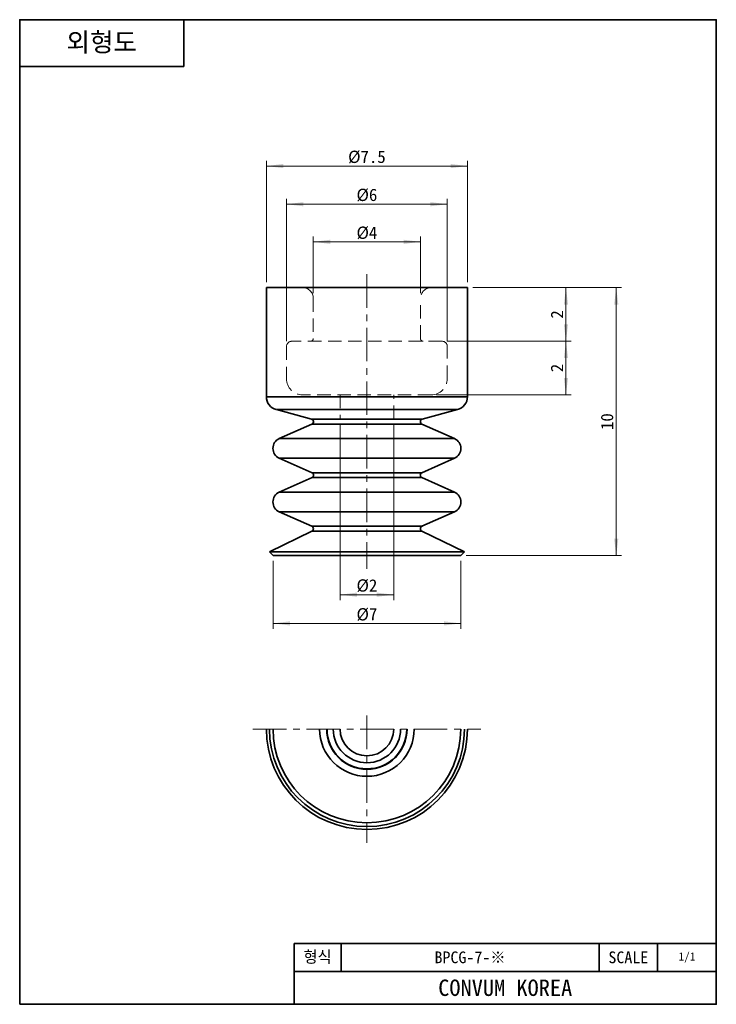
# Model space of a CAD drawing. Header units: millimetres. Extents: x 0 to 26, y 0 to 36.8.
import ezdxf

# ---------------------------------------------------------------- set-up
doc = ezdxf.new("R2010")
doc.units = ezdxf.units.MM
doc.linetypes.add('CENTERX1', pattern=[2, 1.25, -0.25, 0.25, -0.25])
doc.linetypes.add('HIDDENX1', pattern=[0.75, 0.5, -0.25])
doc.layers.get('0').update_dxf_attribs({"lineweight": 0})
for name, color, linetype, lineweight in [('Dimension Layer', 3, 'Continuous', 18), ('외형선', 7, 'Continuous', 35), ('점선1', 3, 'HIDDENX1', 15), ('중심선1', 1, 'CENTERX1', 15)]:
    doc.layers.add(name, color=color, linetype=linetype, lineweight=lineweight)
doc.dimstyles.new('ISO-25', dxfattribs={"dimscale": 0.2, "dimtxt": 2.3, "dimasz": 3.15, "dimexe": 1, "dimexo": 1, "dimgap": 0.5, "dimtad": 1, "dimdsep": 46, "dimtxsty": 'Standard', "dimblk": '_CAXARROW', "dimcen": 2.5, "dimdle": 6.3, "dimclrd": 1, "dimclre": 1, "dimclrt": 2, "dimadec": 3, "dimazin": 2, "dimtfac": 0.8, "dimtdec": 8, "dimtmove": 0, "dimatfit": 3, "dimfxl": 0, "dimarcsym": 0})

# ---------------------------------------------------------------- blocks, each defined once
blk = doc.blocks.new('*X3')
at = {"layer": 'Dimension Layer', "linetype": 'Continuous'}
for points in [[(22.255, 26.749), (22.333, 26.119), (22.176, 26.119)], [(22.255, 16.749), (22.333, 17.379), (22.176, 17.379)]]:
    blk.add_hatch(color=1, dxfattribs=at).paths.add_polyline_path(points, flags=0)
at = {"layer": 'Dimension Layer', "color": 1, "linetype": 'Continuous'}
for p, q in [((16.903, 26.749), (22.455, 26.749)), ((22.255, 26.749), (22.255, 16.749)), ((16.653, 16.749), (22.455, 16.749))]:
    blk.add_line(p, q, dxfattribs=at)
at = {"layer": 'Dimension Layer', "color": 2, "insert": (21.915, 21.749), "char_height": 0.46, "width": 1.19063, "attachment_point": 5, "rotation": 90}
blk.add_mtext('10', dxfattribs=at)
blk = doc.blocks.new('_CAXARROW')
blk.add_hatch(color=0).paths.add_polyline_path([(0, 0), (-1, 0.125), (-1, -0.125)], flags=0)
blk = doc.blocks.new('*X4')
at = {"layer": 'Dimension Layer', "linetype": 'Continuous'}
for points in [[(20.379, 26.749), (20.3, 26.119), (20.457, 26.119)], [(20.379, 24.749), (20.3, 25.379), (20.457, 25.379)]]:
    blk.add_hatch(color=1, dxfattribs=at).paths.add_polyline_path(points, flags=0)
at = {"layer": 'Dimension Layer', "color": 1, "linetype": 'Continuous'}
for p, q in [((16.903, 26.749), (20.579, 26.749)), ((20.379, 24.749), (20.379, 26.749)), ((15.953, 24.749), (20.579, 24.749))]:
    blk.add_line(p, q, dxfattribs=at)
at = {"layer": 'Dimension Layer', "color": 2, "insert": (20.044, 25.749), "char_height": 0.46, "width": 0.92, "attachment_point": 5, "rotation": 90}
blk.add_mtext('2', dxfattribs=at)
blk = doc.blocks.new('*X5')
at = {"layer": 'Dimension Layer', "linetype": 'Continuous'}
for points in [[(9.453, 14.217), (10.083, 14.295), (10.083, 14.138)], [(16.453, 14.217), (15.823, 14.295), (15.823, 14.138)]]:
    blk.add_hatch(color=1, dxfattribs=at).paths.add_polyline_path(points, flags=0)
at = {"layer": 'Dimension Layer', "color": 1, "linetype": 'Continuous'}
for p, q in [((9.453, 16.549), (9.453, 14.017)), ((16.453, 16.549), (16.453, 14.017)), ((9.453, 14.217), (16.453, 14.217))]:
    blk.add_line(p, q, dxfattribs=at)
at = {"layer": 'Dimension Layer', "color": 2, "insert": (12.953, 14.547), "char_height": 0.46, "width": 1.25326, "attachment_point": 5}
blk.add_mtext('%%C7', dxfattribs=at)
blk = doc.blocks.new('*X6')
at = {"layer": 'Dimension Layer', "linetype": 'Continuous'}
for points in [[(10.953, 28.459), (11.583, 28.537), (11.583, 28.38)], [(14.953, 28.459), (14.323, 28.537), (14.323, 28.38)]]:
    blk.add_hatch(color=1, dxfattribs=at).paths.add_polyline_path(points, flags=0)
at = {"layer": 'Dimension Layer', "color": 1, "linetype": 'Continuous'}
for p, q in [((10.953, 26.549), (10.953, 28.659)), ((10.953, 28.459), (14.953, 28.459)), ((14.953, 26.549), (14.953, 28.659))]:
    blk.add_line(p, q, dxfattribs=at)
at = {"layer": 'Dimension Layer', "color": 2, "insert": (12.953, 28.789), "char_height": 0.46, "width": 1.26742, "attachment_point": 5}
blk.add_mtext('%%C4', dxfattribs=at)
blk = doc.blocks.new('*X7')
at = {"layer": 'Dimension Layer', "linetype": 'Continuous'}
for points in [[(9.953, 29.863), (10.583, 29.941), (10.583, 29.784)], [(15.953, 29.863), (15.323, 29.941), (15.323, 29.784)]]:
    blk.add_hatch(color=1, dxfattribs=at).paths.add_polyline_path(points, flags=0)
at = {"layer": 'Dimension Layer', "color": 1, "linetype": 'Continuous'}
for p, q in [((9.953, 24.749), (9.953, 30.063)), ((9.953, 29.863), (15.953, 29.863)), ((15.953, 24.749), (15.953, 30.063))]:
    blk.add_line(p, q, dxfattribs=at)
at = {"layer": 'Dimension Layer', "color": 2, "insert": (12.953, 30.202), "char_height": 0.46, "width": 1.25699, "attachment_point": 5}
blk.add_mtext('%%C6', dxfattribs=at)
blk = doc.blocks.new('*X8')
at = {"layer": 'Dimension Layer', "linetype": 'Continuous'}
for points in [[(9.203, 31.287), (9.833, 31.366), (9.833, 31.208)], [(16.703, 31.287), (16.073, 31.366), (16.073, 31.208)]]:
    blk.add_hatch(color=1, dxfattribs=at).paths.add_polyline_path(points, flags=0)
at = {"layer": 'Dimension Layer', "color": 1, "linetype": 'Continuous'}
for p, q in [((9.203, 26.949), (9.203, 31.487)), ((9.203, 31.287), (16.703, 31.287)), ((16.703, 26.949), (16.703, 31.487))]:
    blk.add_line(p, q, dxfattribs=at)
at = {"layer": 'Dimension Layer', "color": 2, "insert": (12.953, 31.622), "char_height": 0.46, "width": 2.30671, "attachment_point": 5}
blk.add_mtext('%%C7.5', dxfattribs=at)
blk = doc.blocks.new('*X9')
at = {"layer": 'Dimension Layer', "linetype": 'Continuous'}
for points in [[(20.379, 24.749), (20.457, 24.119), (20.3, 24.119)], [(20.379, 22.749), (20.457, 23.379), (20.3, 23.379)]]:
    blk.add_hatch(color=1, dxfattribs=at).paths.add_polyline_path(points, flags=0)
at = {"layer": 'Dimension Layer', "color": 1, "linetype": 'Continuous'}
for p, q in [((15.953, 24.749), (20.579, 24.749)), ((20.379, 24.749), (20.379, 22.749)), ((15.553, 22.749), (20.579, 22.749))]:
    blk.add_line(p, q, dxfattribs=at)
at = {"layer": 'Dimension Layer', "color": 2, "insert": (20.044, 23.749), "char_height": 0.46, "width": 0.92, "attachment_point": 5, "rotation": 90}
blk.add_mtext('2', dxfattribs=at)
blk = doc.blocks.new('*X10')
at = {"layer": 'Dimension Layer', "linetype": 'Continuous'}
for points in [[(11.953, 15.288), (12.583, 15.367), (12.583, 15.21)], [(13.953, 15.288), (13.323, 15.367), (13.323, 15.21)]]:
    blk.add_hatch(color=1, dxfattribs=at).paths.add_polyline_path(points, flags=0)
at = {"layer": 'Dimension Layer', "color": 1, "linetype": 'Continuous'}
for p, q in [((11.953, 21.648), (11.953, 15.088)), ((13.953, 21.648), (13.953, 15.088)), ((11.953, 15.288), (13.953, 15.288))]:
    blk.add_line(p, q, dxfattribs=at)
at = {"layer": 'Dimension Layer', "color": 2, "insert": (12.953, 15.623), "char_height": 0.46, "width": 1.24282, "attachment_point": 5}
blk.add_mtext('%%C2', dxfattribs=at)

msp = doc.modelspace()

# ---------------------------------------------------------------- linework, layer by layer
at = {"layer": '외형선'}
for p, q in [((6.125, 36.75), (6.125, 35)), ((0, 35), (6.125, 35)), ((9.203, 26.749), (9.203, 22.678)), ((16.703, 26.749), (9.203, 26.749)), ((16.703, 22.678), (16.703, 26.749)), ((16.703, 22.678), (9.203, 22.678)), ((9.574, 22.195), (10.886, 21.844)), ((16.332, 22.195), (9.574, 22.195)), ((15.02, 21.844), (16.332, 22.195)), ((15.02, 21.844), (10.886, 21.844)), ((10.901, 21.656), (9.684, 21.115)), ((15.006, 21.656), (10.901, 21.656)), ((16.222, 21.115), (15.006, 21.656)), ((16.222, 21.115), (9.684, 21.115)), ((9.684, 20.384), (10.905, 19.84)), ((16.222, 20.384), (9.684, 20.384)), ((15.001, 19.84), (16.222, 20.384)), ((10.905, 19.658), (9.685, 19.115)), ((15.001, 19.84), (10.905, 19.84)), ((15.001, 19.658), (10.905, 19.658)), ((16.222, 19.115), (15.001, 19.658)), ((16.222, 19.115), (9.685, 19.115)), ((9.685, 18.384), (10.898, 17.843)), ((16.222, 18.384), (9.685, 18.384)), ((15.008, 17.843), (16.222, 18.384)), ((10.901, 17.662), (9.314, 16.888)), ((15.008, 17.843), (10.898, 17.843)), ((15.005, 17.662), (10.901, 17.662)), ((16.592, 16.888), (15.005, 17.662)), ((9.314, 16.888), (9.453, 16.749)), ((16.592, 16.888), (9.314, 16.888)), ((16.453, 16.749), (9.453, 16.749)), ((16.453, 16.749), (16.592, 16.888)), ((10.237, 0), (10.237, 2.275)), ((25.988, 2.275), (10.237, 2.275)), ((11.987, 1.225), (11.987, 2.275)), ((21.612, 1.225), (21.612, 2.275)), ((23.8, 1.225), (23.8, 2.275)), ((25.988, 1.225), (10.237, 1.225))]:
    msp.add_line(p, q, dxfattribs=at)
msp.add_lwpolyline([(0, 0), (0, 36.75), (25.988, 36.75), (25.988, 0)], close=True, dxfattribs=at)
for centre, radius, start, end in [((9.703, 22.678), 0.5, 180, 255), ((16.203, 22.678), 0.5, 285, 0), ((10.86, 21.747), 0.1, 294, 75), ((15.046, 21.747), 0.1, 105, 246), ((9.847, 20.749), 0.4, 114, 246), ((16.059, 20.749), 0.4, 294, 66), ((10.864, 19.749), 0.1, 294, 66), ((15.042, 19.749), 0.1, 114, 246), ((9.847, 18.749), 0.4, 114, 246), ((16.059, 18.749), 0.4, 294, 66), ((10.857, 17.752), 0.1, 296, 66), ((15.049, 17.752), 0.1, 114, 244), ((12.953, 10.274), 3.75, 180, 0), ((12.953, 10.274), 3.639, 180, 0), ((12.953, 10.274), 3.5, 180, 0), ((12.953, 10.274), 1.765, 180, 0), ((12.953, 10.274), 1.501, 180, 0), ((12.953, 10.274), 1.485, 180, 0), ((12.953, 10.274), 1.257, 180, 0), ((12.953, 10.274), 1, 180, 0)]:
    msp.add_arc(centre, radius, start, end, dxfattribs=at)
at = {"layer": '점선1'}
for p, q in [((10.953, 26.349), (10.953, 24.849)), ((14.953, 24.849), (14.953, 26.349)), ((15.753, 24.749), (10.153, 24.749)), ((9.953, 24.549), (9.953, 23.349)), ((15.953, 23.349), (15.953, 24.549)), ((15.353, 22.749), (10.553, 22.749)), ((11.953, 22.749), (11.953, 21.848)), ((13.953, 21.848), (13.953, 22.749))]:
    msp.add_line(p, q, dxfattribs=at)
for centre, radius, start, end in [((10.553, 26.349), 0.4, 0, 90), ((15.353, 26.349), 0.4, 90, 180), ((10.153, 24.549), 0.2, 90, 180), ((10.853, 24.849), 0.1, 270, 0), ((15.053, 24.849), 0.1, 180, 270), ((15.753, 24.549), 0.2, 0, 90), ((10.553, 23.349), 0.6, 180, 270), ((15.353, 23.349), 0.6, 270, 360)]:
    msp.add_arc(centre, radius, start, end, dxfattribs=at)
at = {"layer": '중심선1'}
for p, q in [((12.953, 27.249), (12.953, 16.249)), ((12.953, 10.774), (12.953, 6.024)), ((8.703, 10.274), (17.203, 10.274))]:
    msp.add_line(p, q, dxfattribs=at)

# ---------------------------------------------------------------- texts
at = {"layer": '외형선', "attachment_point": 5}
for s, insert, char_height, width in [('{\\ftahoma|b1|i0|c0|p34;외형도}', (3.062, 35.875), 0.7, 6.125), ('형식', (11.112, 1.75), 0.4375, 1.75), ('BPCG-7-※', (16.8, 1.75), 0.4375, 9.625), ('SCALE', (22.706, 1.75), 0.4375, 2.1875), ('1/1', (24.894, 1.75), 0.3062, 2.1875)]:
    msp.add_mtext(s, dxfattribs=dict(at, insert=insert, char_height=char_height, width=width))
at = {"layer": '외형선', "color": 1, "insert": (18.113, 0.613), "char_height": 0.6125, "width": 15.75, "attachment_point": 5}
msp.add_mtext('CONVUM KOREA', dxfattribs=at)

# ---------------------------------------------------------------- dimensions: what is measured, and where the dimension line sits
at = {"layer": 'Dimension Layer'}
for base, p1, p2, picture, middle in [((16.703, 31.287), (9.203, 26.749), (16.703, 26.749), '*X8', (12.953, 31.622)), ((15.953, 29.863), (9.953, 24.549), (15.953, 24.549), '*X7', (12.953, 30.202)), ((13.953, 15.288), (11.953, 21.848), (13.953, 21.848), '*X10', (12.953, 15.623))]:
    dim = msp.add_linear_dim(base=base, p1=p1, p2=p2, dimstyle='ISO-25', override={"dimscale": 0.2, "dimpost": '%%C<>', "dimsah": 1, "dimtfac": 1, "dimtfill": 1, "dimtolj": 1, "dimtzin": 8}, dxfattribs=at)
    dim.commit()
    dim.dimension.update_dxf_attribs({"geometry": picture, "text_midpoint": middle})
for base, p1, p2, angle, override, picture, middle in [((14.953, 28.459), (10.953, 26.349), (14.953, 26.349), 0, {"dimscale": 0.2, "dimpost": '%%C<>', "dimsah": 1, "dimtfac": 1, "dimtfill": 1, "dimtolj": 1, "dimtzin": 8}, '*X6', (12.953, 28.789)), ((20.379, 26.749), (15.753, 24.749), (16.703, 26.749), 90, {"dimscale": 0.2, "dimsah": 1, "dimtfill": 1, "dimtolj": 1, "dimtzin": 8}, '*X4', (20.044, 25.749)), ((22.255, 16.749), (16.703, 26.749), (16.453, 16.749), 270, {"dimscale": 0.2, "dimsah": 1, "dimtfill": 1, "dimtolj": 1, "dimtzin": 8}, '*X3', (21.915, 21.749)), ((20.379, 22.749), (15.753, 24.749), (15.353, 22.749), 270, {"dimscale": 0.2, "dimsah": 1, "dimtfill": 1, "dimtolj": 1, "dimtzin": 8}, '*X9', (20.044, 23.749)), ((16.453, 14.217), (9.453, 16.749), (16.453, 16.749), 0, {"dimscale": 0.2, "dimpost": '%%C<>', "dimsah": 1, "dimtfac": 1, "dimtfill": 1, "dimtolj": 1, "dimtzin": 8}, '*X5', (12.953, 14.547))]:
    dim = msp.add_linear_dim(base=base, p1=p1, p2=p2, angle=angle, dimstyle='ISO-25', override=override, dxfattribs=at)
    dim.commit()
    dim.dimension.update_dxf_attribs({"geometry": picture, "text_midpoint": middle})

doc.saveas('drawing.dxf')
